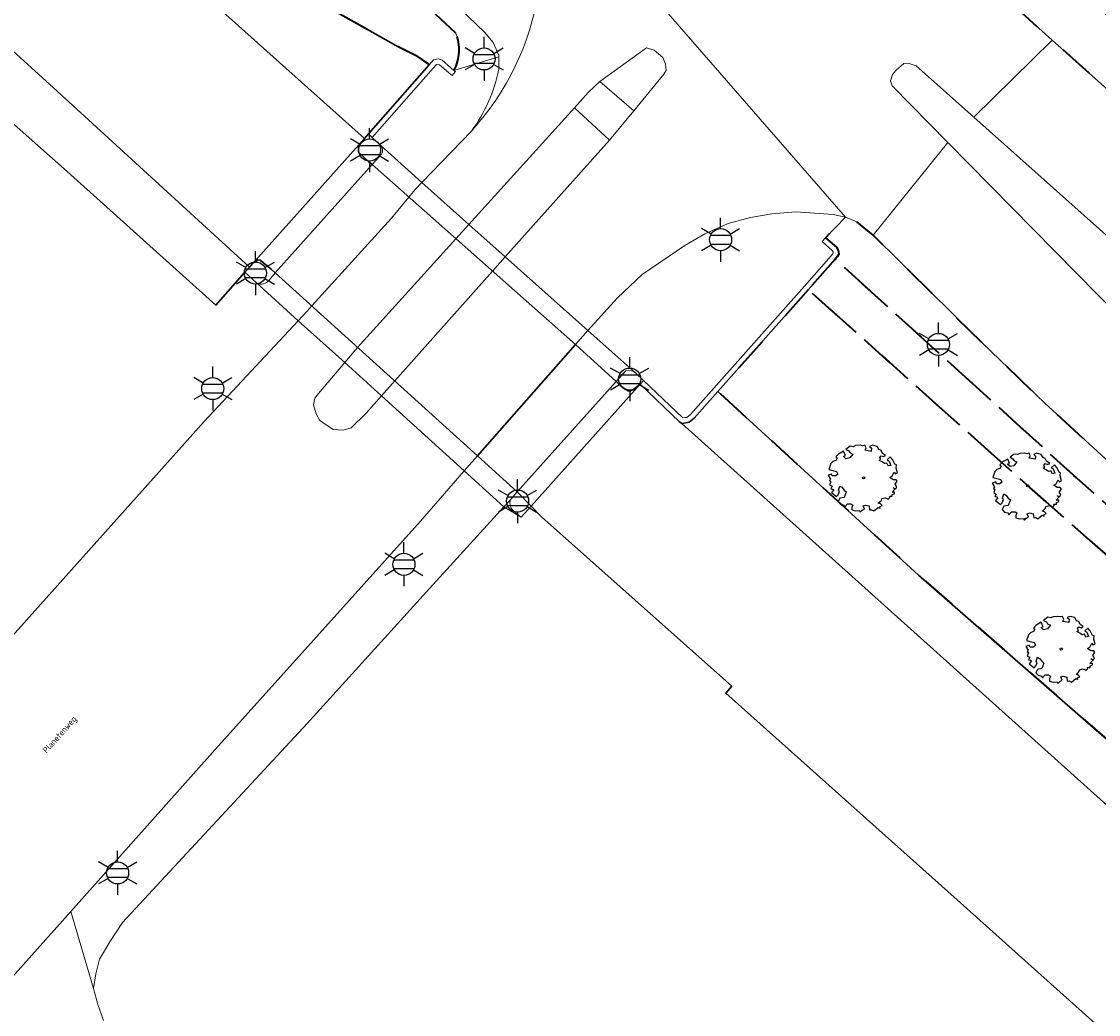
# Model space of a CAD drawing. Extents: x 105780 to 185197, y 477999 to 525027.
# Tile 200 of 256: x 108460 to 108521, y 479115 to 479172. Entities that reach past the tile are written whole.
import ezdxf
from ezdxf.enums import TextEntityAlignment as Align

# ---------------------------------------------------------------- set-up
doc = ezdxf.new("R2010")
doc.units = 0
doc.linetypes.add('XX-HIDDEN', pattern=[4, 2, -2])
for name, color, linetype, lineweight in [('B-GV-GR-BOOM-S', 252, 'Continuous', 25), ('B-GV-GR-MATERIAALGRENS-G', 252, 'XX-HIDDEN', 35), ('B-RO-IE-MEUBILAIR_WEGMEUBILAIR-S', 252, 'Continuous', 25), ('B-RO-IE-TERREINAFSCHEIDING_KUNSTMATIG_SCHUTTING-G', 252, 'IE-TERREINAFSCHEIDING-KUNSTMATIG-DICHT', 18), ('B-WE-GK-KADEMUUR-G', 252, 'Continuous', 18), ('B-WE-GW-WATERGANG_SLOOT_INSTEEK-G', 252, 'Continuous', 30), ('B1-WE-KW-KUNSTWERK_DEK-BRUG', 252, 'Continuous', 18), ('B1-WE-KW-KUNSTWERK_LANDHOOFD-GV', 252, 'Continuous', 18), ('B1-WE-OG-TERREIN_ERF-GV', 252, 'Continuous', 18), ('B1-WE-OG-TOPOGRAFIE-T18', 10, 'Continuous', 18), ('B1-WE-VH-VERHARDING_ASFALT-GV', 252, 'Continuous', 18), ('B1-WE-VH-VERHARDING_BETONSTRAATSTEEN-GV', 252, 'Continuous', 18), ('B1-WE-VH-VERHARDING_TEGEL-GV', 252, 'Continuous', 18)]:
    doc.layers.add(name, color=color, linetype=linetype, lineweight=lineweight)
doc.styles.add('NLCS-ISO', font='NLCS-ISO.ttf')
doc.styles.add('NLCS-ISO-M200-T18', font='NLCS-ISO.ttf', dxfattribs={"height": 0.36})
doc.linetypes.add('IE-TERREINAFSCHEIDING-KUNSTMATIG-DICHT', pattern='A,8,-1,[82,NLCS.SHX,S=0.75,R=90,X=0,Y=0],-1', length=10)

# ---------------------------------------------------------------- blocks, each defined once
blk = doc.blocks.new('B-SIE-WEG_LICHTMAST-SO')
at = {"ltscale": 0.1}
for p, q in [((0, 1.27), (0, 2.53)), ((-1.1, 0.63), (-2.19, 1.27)), ((1.1, 0.63), (2.19, 1.27)), ((-1.1, -0.63), (-2.19, -1.27)), ((1.1, -0.63), (2.19, -1.27)), ((0, -1.27), (0, -2.53))]:
    blk.add_line(p, q, dxfattribs=at)
at = {"flags": 128}
for points in [[(-1.16, 0.5), (1.16, 0.5)], [(-1.16, -0.5), (1.16, -0.5)]]:
    blk.add_lwpolyline(points, dxfattribs=at)
at = {"ltscale": 0.1}
blk.add_circle((0, 0), 1.27, dxfattribs=at)
at = {"style": 'NLCS-ISO'}
blk.add_attdef('TYPE', text='', height=1.8, dxfattribs=at).set_placement((0, 2.53), align=Align.BOTTOM_CENTER)
blk = doc.blocks.new('B-SGR-BOOM_06')
at = {"linetype": 'Continuous', "flags": 128}
blk.add_lwpolyline([(1.079, 1.408), (1.012, 1.576), (0.879, 1.626), (0.778, 1.81), (0.509, 1.877), (0.342, 1.81), (0.443, 1.709), (0.426, 1.525), (0.091, 1.592), (0.141, 1.726), (0.074, 1.877), (-0.06, 1.844), (-0.194, 1.877), (-0.462, 1.86), (-0.596, 1.793), (-0.781, 1.826), (-1.016, 1.642), (-0.848, 1.559), (-0.798, 1.458), (-0.63, 1.374), (-0.798, 1.156), (-1.015, 1.106), (-1.166, 1.24), (-1.048, 1.287), (-1.149, 1.542), (-1.451, 1.374), (-1.602, 1.206), (-1.518, 1.139), (-1.602, 1.005), (-1.77, 0.938), (-1.887, 0.821), (-2.004, 0.486), (-1.552, 0.368), (-1.485, 0.218), (-1.602, 0.117), (-1.803, 0.117), (-1.841, 0.222), (-2.037, 0.151), (-1.903, -0.067), (-1.97, -0.151), (-1.887, -0.218), (-1.954, -0.402), (-1.813, -0.473), (-1.887, -0.62), (-1.77, -0.637), (-1.717, -0.683), (-1.848, -0.843), (-1.568, -1.073), (-1.467, -0.972), (-1.384, -0.788), (-1.451, -0.704), (-1.367, -0.47), (-1.25, -0.537), (-1.115, -0.704), (-0.998, -0.804), (-1.115, -1.123), (-1.367, -1.173), (-1.467, -1.358), (-1.333, -1.508), (-1.133, -1.559), (-1.108, -1.609), (-1.082, -1.659), (-0.931, -1.491), (-0.73, -1.491), (-0.63, -1.559), (-0.68, -1.709), (-0.68, -1.844), (-0.462, -1.894), (-0.244, -1.877), (-0.194, -1.978), (-0.093, -1.86), (0.041, -1.793), (-0.024, -1.603), (0.108, -1.559), (0.309, -1.609), (0.342, -1.844), (0.46, -1.826), (0.577, -1.894), (0.828, -1.693), (0.946, -1.742), (0.929, -1.659), (1.063, -1.592), (0.963, -1.491), (0.845, -1.458), (1.03, -1.29), (1.046, -1.19), (1.264, -1.139), (1.415, -1.223), (1.515, -1.123), (1.508, -1.053), (1.649, -1.053), (1.649, -0.955), (1.784, -0.905), (1.784, -0.821), (1.633, -0.821), (1.817, -0.636), (1.7, -0.57), (1.851, -0.62), (1.901, -0.503), (1.817, -0.368), (1.934, -0.184), (1.867, -0.101), (1.7, -0.101), (1.499, 0.034), (1.633, 0.117), (1.75, 0.335), (1.817, 0.235), (1.951, 0.285), (1.867, 0.57), (1.884, 0.755), (1.8, 0.788), (1.666, 1.056), (1.531, 1.205), (1.35, 1.042), (1.465, 0.972), (1.566, 0.721), (1.415, 0.687), (1.331, 0.854), (1.197, 0.822), (1.063, 0.922), (0.895, 1.006), (0.979, 1.073), (0.929, 1.173), (1.012, 1.274), (1.146, 1.223), (1.264, 1.291)], close=True, dxfattribs=at)
blk.add_circle((0, 0), 0.06)
at = {"style": 'NLCS-ISO'}
blk.add_attdef('SOORT', text='', height=0.3, dxfattribs=at).set_placement((0, -0.36), align=Align.TOP_CENTER)

msp = doc.modelspace()

# ---------------------------------------------------------------- linework, layer by layer
at = {"layer": 'B-GV-GR-MATERIAALGRENS-G', "flags": 128}
for points in [[(108405.432, 479243.05), (108404.374, 479244.932), (108403.005, 479247.365), (108399.959, 479244.264), (108400.117, 479240.591), (108424.446, 479219.009), (108432.358, 479211.991), (108461.717, 479185.371), (108471.664, 479176.805), (108474.009, 479175.1), (108477.659, 479172.947), (108481.047, 479171.045), (108482.17, 479170.485), (108482.967, 479169.934), (108483.205, 479170.205), (108483.471, 479170.276), (108483.702, 479170.2), (108484.38, 479169.602)], [(108484.489, 479171.741), (108478.615, 479177.224)]]:
    msp.add_lwpolyline(points, dxfattribs=at)
for points in [[(108517.925, 479176.419), (108515.819, 479173.995), (108517.214, 479172.734), (108518.766, 479171.35), (108536.602, 479155.434), (108553.167, 479140.779), (108578.978, 479117.633), (108580.143, 479116.767), (108581.468, 479115.71), (108582.569, 479115.61), (108583.544, 479115.436), (108584.833, 479115.54), (108585.23, 479115.61)], [(108504.749, 479156.995), (108499.551, 479151.14), (108511.091, 479140.584), (108523.703, 479129.58), (108536.573, 479118.18), (108561.351, 479095.557), (108564.926, 479093.119), (108568.91, 479091.155), (108570.8, 479089.576), (108572.993, 479087.391), (108578.014, 479081.873), (108580.194, 479078.386), (108582.702, 479075.244), (108584.594, 479072.348), (108586.684, 479068.625), (108592.072, 479057.162), (108598.173, 479044.709), (108609.397, 479019.793), (108614.699, 479008.562), (108615.674, 479008.103), (108616.039, 479007.931), (108618.265, 479008.853), (108616.46, 479013.136), (108614.37, 479017.717), (108598.381, 479053.528), (108593.55, 479064.281), (108591.067, 479069.629), (108588.817, 479074.091), (108586.616, 479078.082), (108585.146, 479080.641), (108583.319, 479083.48), (108582.095, 479085.596), (108579.121, 479090.114), (108576.185, 479094.312), (108573.921, 479097.273), (108570.393, 479101.612), (108568.488, 479103.833), (108563.913, 479108.679), (108561.317, 479111.355), (108559.191, 479113.453), (108553.884, 479118.476), (108545.18, 479126.241), (108533.127, 479137.132), (108523.455, 479145.792), (108518.341, 479150.476), (108514.739, 479153.938), (108508.475, 479160.132), (108507.546, 479160.908), (108506.899, 479161.166), (108505.743, 479159.987), (108506.365, 479159.445), (108506.469, 479159.269), (108506.501, 479159.041), (108506.421, 479158.882), (108506.301, 479158.745), (108520.024, 479146.317), (108533.462, 479134.286), (108535.098, 479132.794), (108556.167, 479113.582), (108560.209, 479109.507), (108562.701, 479106.468), (108564.425, 479103.603), (108556.214, 479111.005), (108539.068, 479126.594), (108533.729, 479131.3), (108517.487, 479145.616)], [(108506.301, 479158.745), (108504.749, 479156.995), (108517.487, 479145.616), (108533.729, 479131.3), (108539.068, 479126.594), (108556.214, 479111.005), (108564.425, 479103.603), (108562.701, 479106.468), (108560.209, 479109.507), (108556.167, 479113.582), (108535.098, 479132.794), (108533.462, 479134.286), (108520.024, 479146.317)]]:
    msp.add_lwpolyline(points, close=True, dxfattribs=at)
msp.add_lwpolyline([(108484.38, 479169.602, 0.231411), (108484.489, 479171.741)], format="xyb", dxfattribs=at)
at = {"layer": 'B-RO-IE-TERREINAFSCHEIDING_KUNSTMATIG_SCHUTTING-G', "flags": 128}
for points in [[(108480.18, 479165.278), (108479.683, 479165.747), (108479.465, 479165.953), (108479.235, 479165.692), (108478.889, 479165.245), (108478.902, 479164.909), (108479.475, 479164.369), (108479.681, 479164.186), (108480.069, 479164.616), (108480.215, 479164.783)], [(108473.881, 479158.175), (108473.236, 479158.693), (108473.105, 479158.714), (108472.818, 479158.513), (108472.621, 479158.292), (108472.361, 479158), (108472.584, 479157.799), (108473.004, 479157.418)], [(108473.684, 479157.47), (108473.773, 479157.56), (108474.114, 479157.964), (108473.881, 479158.175)], [(108494.257, 479152.334), (108493.707, 479151.719), (108493.938, 479151.492), (108494.164, 479151.325), (108494.405, 479151.174), (108494.527, 479151.182), (108494.705, 479151.256), (108494.907, 479151.424), (108495.081, 479151.559), (108495.288, 479151.776)], [(108495.288, 479151.776), (108494.832, 479152.206)], [(108487.815, 479144.277), (108488.241, 479143.91), (108488.822, 479144.554), (108488.021, 479145.37), (108487.684, 479144.994), (108487.638, 479144.919)]]:
    msp.add_lwpolyline(points, dxfattribs=at)
for points in [[(108480.215, 479164.783, 0.333327), (108480.18, 479165.278)], [(108473.004, 479157.418, 0.354686), (108473.684, 479157.47)], [(108494.832, 479152.206, 0.246055), (108494.257, 479152.334)], [(108487.638, 479144.919, 0.320702), (108487.815, 479144.277)]]:
    msp.add_lwpolyline(points, format="xyb", dxfattribs=at)
at = {"layer": 'B-WE-GK-KADEMUUR-G', "flags": 128}
for points in [[(108483.192, 479169.736), (108483.37, 479169.939), (108483.462, 479169.963), (108483.55, 479169.934), (108484.196, 479169.364), (108484.285, 479169.305), (108484.476, 479169.537), (108484.38, 479169.602), (108483.702, 479170.2), (108483.471, 479170.276), (108483.205, 479170.205), (108482.967, 479169.934), (108479.465, 479165.953), (108479.683, 479165.747)], [(108499.551, 479151.14), (108504.749, 479156.995), (108506.301, 479158.745), (108506.421, 479158.882), (108506.501, 479159.041), (108506.469, 479159.269), (108506.365, 479159.445), (108505.743, 479159.987), (108505.546, 479159.761), (108506.131, 479159.251), (108506.18, 479159.168), (108506.191, 479159.092), (108506.17, 479159.051), (108506.076, 479158.943), (108504.525, 479157.194), (108499.327, 479151.339), (108497.984, 479149.826), (108497.777, 479149.658), (108497.663, 479149.641), (108497.547, 479149.625), (108497.537, 479149.631), (108495.288, 479151.776), (108495.081, 479151.559), (108497.35, 479149.395), (108497.478, 479149.312), (108497.706, 479149.344), (108497.903, 479149.374), (108498.192, 479149.609)]]:
    msp.add_lwpolyline(points, close=True, dxfattribs=at)
at = {"layer": 'B-WE-GW-WATERGANG_SLOOT_INSTEEK-G', "flags": 128}
for points in [[(108432.358, 479211.991), (108424.446, 479219.009), (108400.117, 479240.591), (108399.959, 479244.264), (108399.703, 479244.024), (108395.775, 479240.344), (108479.235, 479165.692), (108479.465, 479165.953), (108482.967, 479169.934), (108482.17, 479170.485), (108481.047, 479171.045), (108477.659, 479172.947), (108474.009, 479175.1), (108471.664, 479176.805), (108461.717, 479185.371)], [(108457.522, 479172.08), (108441.524, 479186.586), (108439.221, 479184.067), (108455.361, 479169.794), (108462.146, 479163.793), (108470.685, 479156.116), (108472.361, 479158), (108472.621, 479158.292), (108461.569, 479168.41)]]:
    msp.add_lwpolyline(points, close=True, dxfattribs=at)
for points in [[(108457.522, 479172.08), (108461.569, 479168.41), (108472.621, 479158.292), (108472.818, 479158.513), (108473.105, 479158.714), (108473.236, 479158.693), (108473.881, 479158.175), (108474.114, 479157.964), (108485.735, 479147.44), (108491.365, 479153.851), (108479.681, 479164.186), (108479.475, 479164.369), (108478.902, 479164.909), (108478.889, 479165.245), (108479.235, 479165.692), (108395.775, 479240.344)], [(108569.283, 479084.919), (108523.801, 479125.667), (108497.478, 479149.312), (108497.35, 479149.395), (108495.081, 479151.559), (108494.907, 479151.424), (108494.705, 479151.256), (108494.527, 479151.182), (108494.405, 479151.174), (108494.164, 479151.325), (108493.938, 479151.492), (108493.707, 479151.719), (108491.365, 479153.851), (108485.735, 479147.44), (108488.021, 479145.37), (108488.822, 479144.554), (108489.423, 479143.942), (108500.352, 479134.194), (108500.01, 479133.798), (108513.308, 479121.92), (108517.4, 479118.26), (108539.88, 479098.12)], [(108561.351, 479095.557), (108536.573, 479118.18), (108523.703, 479129.58), (108511.091, 479140.584), (108499.551, 479151.14), (108498.192, 479149.609), (108497.903, 479149.374), (108497.706, 479149.344), (108497.478, 479149.312), (108523.801, 479125.667), (108569.283, 479084.919)]]:
    msp.add_lwpolyline(points, dxfattribs=at)
at = {"layer": 'B1-WE-KW-KUNSTWERK_DEK-BRUG', "flags": 128}
msp.add_lwpolyline([(108472.361, 479158), (108472.584, 479157.799), (108473.004, 479157.418), (108475.436, 479155.215), (108478.101, 479152.802), (108480.213, 479150.89), (108484.978, 479146.574), (108487.251, 479144.516), (108488.241, 479143.91), (108488.822, 479144.554), (108495.081, 479151.559), (108495.288, 479151.776), (108494.832, 479152.206), (108492.075, 479154.647), (108487.336, 479158.883), (108485.244, 479160.753), (108482.541, 479163.169), (108480.18, 479165.278), (108479.683, 479165.747), (108479.465, 479165.953), (108479.235, 479165.692), (108472.621, 479158.292)], close=True, dxfattribs=at)
at = {"layer": 'B1-WE-KW-KUNSTWERK_LANDHOOFD-GV', "flags": 128}
for points in [[(108485.244, 479160.753), (108482.541, 479163.169), (108480.18, 479165.278), (108479.683, 479165.747), (108479.465, 479165.953), (108479.235, 479165.692), (108478.889, 479165.245), (108478.902, 479164.909), (108479.475, 479164.369), (108479.681, 479164.186), (108491.365, 479153.851), (108493.707, 479151.719), (108493.938, 479151.492), (108494.164, 479151.325), (108494.405, 479151.174), (108494.527, 479151.182), (108494.705, 479151.256), (108494.907, 479151.424), (108495.081, 479151.559), (108495.288, 479151.776), (108494.832, 479152.206), (108492.075, 479154.647), (108487.336, 479158.883)], [(108473.881, 479158.175), (108473.236, 479158.693), (108473.105, 479158.714), (108472.818, 479158.513), (108472.621, 479158.292), (108472.361, 479158), (108472.584, 479157.799), (108473.004, 479157.418), (108475.436, 479155.215), (108478.101, 479152.802), (108480.213, 479150.89), (108484.978, 479146.574), (108487.251, 479144.516), (108488.241, 479143.91), (108488.822, 479144.554), (108488.021, 479145.37), (108485.735, 479147.44), (108474.114, 479157.964)]]:
    msp.add_lwpolyline(points, close=True, dxfattribs=at)
at = {"layer": 'B1-WE-OG-TERREIN_ERF-GV', "flags": 128}
for points in [[(108434.033, 479110.605), (108443.543, 479119.393), (108447.037, 479123.55), (108459.155, 479137.269), (108470.015, 479149.419), (108475.436, 479155.215), (108473.004, 479157.418), (108472.584, 479157.799), (108472.361, 479158), (108470.685, 479156.116), (108462.146, 479163.793), (108455.361, 479169.794), (108439.221, 479184.067), (108441.524, 479186.586), (108442.209, 479187.334), (108423.506, 479204.232), (108422.657, 479203.317), (108410.801, 479213.906), (108408.66, 479215.836), (108406.145, 479213.038), (108403.456, 479210.045), (108379.977, 479208.794)], [(108539.88, 479098.12), (108517.4, 479118.26), (108513.308, 479121.92), (108500.01, 479133.798), (108500.352, 479134.194), (108489.423, 479143.942), (108488.822, 479144.554), (108488.241, 479143.91), (108487.251, 479144.516), (108482.62, 479139.409), (108475.937, 479132.053), (108465.323, 479120.618), (108464.591, 479119.509), (108464.005, 479118.502), (108463.79, 479117.66), (108463.666, 479116.824), (108463.917, 479115.893), (108464.243, 479114.982)], [(108464.243, 479114.982), (108463.917, 479115.893), (108463.666, 479116.824), (108462.353, 479121.246), (108452.743, 479110.49)]]:
    msp.add_lwpolyline(points, dxfattribs=at)
at = {"layer": 'B1-WE-VH-VERHARDING_ASFALT-GV', "flags": 128}
for points in [[(108496.455, 479169.398), (108494.731, 479167.277), (108493.321, 479165.599), (108487.336, 479158.883), (108492.075, 479154.647), (108493.79, 479156.534), (108495.209, 479157.876), (108497.647, 479159.537), (108498.807, 479160.218), (108500.143, 479160.804), (108501.435, 479161.142), (108502.659, 479161.368), (108504.03, 479161.466), (108506.185, 479161.315), (108506.899, 479161.166), (108488.446, 479182.375)], [(108488.446, 479182.375), (108506.899, 479161.166), (108507.546, 479160.908), (108508.475, 479160.132), (108512.78, 479165.46), (108509.571, 479168.724), (108509.474, 479169.008), (108509.586, 479169.368), (108509.798, 479169.613), (108510.245, 479169.998), (108510.489, 479170.015), (108510.959, 479169.865), (108514.263, 479166.917), (108518.766, 479171.35), (108517.214, 479172.734)], [(108536.602, 479155.434), (108518.766, 479171.35), (108514.263, 479166.917), (108521.485, 479160.474)], [(108485.391, 479166.12), (108482.541, 479163.169), (108485.244, 479160.753), (108491.312, 479167.456), (108492.121, 479168.349), (108492.763, 479168.962), (108495.443, 479170.898), (108495.888, 479170.76), (108496.39, 479170.339), (108496.55, 479169.968), (108496.58, 479169.618), (108496.455, 479169.398)], [(108522.605, 479155.469), (108512.78, 479165.46), (108508.475, 479160.132), (108514.739, 479153.938), (108518.341, 479150.476), (108523.455, 479145.792)], [(108452.743, 479110.49), (108462.353, 479121.246), (108470.499, 479130.391), (108482.465, 479143.685), (108484.978, 479146.574), (108480.213, 479150.89), (108479.337, 479149.907), (108478.48, 479149.063), (108478.011, 479148.926), (108477.447, 479148.957), (108476.68, 479149.484), (108476.47, 479149.866), (108476.314, 479150.382), (108476.393, 479150.758), (108476.594, 479151.032), (108478.101, 479152.802), (108475.436, 479155.215), (108470.015, 479149.419), (108459.155, 479137.269), (108447.037, 479123.55), (108443.543, 479119.393), (108440.328, 479115.599), (108437.922, 479112.353)]]:
    msp.add_lwpolyline(points, dxfattribs=at)
at = {"layer": 'B1-WE-VH-VERHARDING_ASFALT-GV'}
msp.add_lwpolyline([(108489.249, 479174.12, -0.145232), (108485.391, 479166.12)], format="xyb", dxfattribs=at)
at = {"layer": 'B1-WE-VH-VERHARDING_ASFALT-GV', "flags": 128}
for points in [[(108485.244, 479160.753), (108482.541, 479163.169), (108482.144, 479162.757), (108481.787, 479162.324), (108480.786, 479161.112), (108476.217, 479156.06), (108475.942, 479155.756), (108475.436, 479155.215), (108478.101, 479152.802), (108478.846, 479153.679), (108484.496, 479159.927)], [(108491.365, 479153.851), (108492.075, 479154.647), (108487.336, 479158.883), (108486.605, 479158.062), (108480.978, 479151.748), (108480.213, 479150.89), (108484.978, 479146.574), (108485.735, 479147.44)]]:
    msp.add_lwpolyline(points, close=True, dxfattribs=at)
at = {"layer": 'B1-WE-VH-VERHARDING_BETONSTRAATSTEEN-GV', "flags": 128}
for points in [[(108496.455, 479169.398), (108496.58, 479169.618), (108496.55, 479169.968), (108496.39, 479170.339), (108495.888, 479170.76), (108495.443, 479170.898), (108492.763, 479168.962), (108494.731, 479167.277)], [(108514.263, 479166.917), (108510.959, 479169.865), (108510.489, 479170.015), (108510.245, 479169.998), (108509.798, 479169.613), (108509.586, 479169.368), (108509.474, 479169.008), (108509.571, 479168.724), (108512.78, 479165.46), (108522.605, 479155.469), (108528.966, 479152.619), (108529.467, 479152.67), (108529.663, 479152.929), (108529.711, 479153.117), (108529.555, 479153.366), (108527.173, 479155.399), (108521.485, 479160.474)], [(108493.321, 479165.599), (108491.312, 479167.456), (108485.244, 479160.753), (108487.336, 479158.883)], [(108487.336, 479158.883), (108485.244, 479160.753), (108484.496, 479159.927), (108478.846, 479153.679), (108478.101, 479152.802), (108480.213, 479150.89), (108480.978, 479151.748), (108486.605, 479158.062)], [(108480.213, 479150.89), (108478.101, 479152.802), (108476.594, 479151.032), (108476.393, 479150.758), (108476.314, 479150.382), (108476.47, 479149.866), (108476.68, 479149.484), (108477.447, 479148.957), (108478.011, 479148.926), (108478.48, 479149.063), (108479.337, 479149.907)]]:
    msp.add_lwpolyline(points, close=True, dxfattribs=at)
at = {"layer": 'B1-WE-VH-VERHARDING_TEGEL-GV', "flags": 128}
for points in [[(108476.017, 479189.474), (108476.725, 479187.266), (108477.578, 479184.558), (108478.096, 479183.125), (108478.184, 479179.651), (108479.005, 479178.66), (108486.129, 479171.803), (108486.636, 479171.216), (108486.965, 479170.473), (108486.964, 479170.394), (108486.959, 479169.675)], [(108484.38, 479169.602), (108486.964, 479170.394), (108486.965, 479170.473), (108486.636, 479171.216), (108486.129, 479171.803), (108479.005, 479178.66)], [(108478.615, 479177.224), (108484.489, 479171.741)], [(108486.959, 479169.675), (108486.964, 479170.394), (108484.38, 479169.602), (108484.476, 479169.537), (108484.285, 479169.305), (108484.196, 479169.364), (108483.55, 479169.934), (108483.462, 479169.963), (108483.37, 479169.939), (108483.192, 479169.736), (108479.683, 479165.747), (108480.18, 479165.278), (108482.541, 479163.169), (108485.391, 479166.12)], [(108482.144, 479162.757), (108482.541, 479163.169), (108480.18, 479165.278)], [(108480.215, 479164.783), (108480.069, 479164.616), (108479.681, 479164.186), (108474.114, 479157.964), (108473.773, 479157.56), (108473.684, 479157.47)], [(108473.004, 479157.418), (108475.436, 479155.215), (108475.942, 479155.756), (108476.217, 479156.06), (108480.786, 479161.112), (108481.787, 479162.324), (108482.144, 479162.757)], [(108494.832, 479152.206), (108492.075, 479154.647), (108491.365, 479153.851), (108485.735, 479147.44), (108484.978, 479146.574), (108487.251, 479144.516), (108487.638, 479144.919), (108487.684, 479144.994), (108488.021, 479145.37), (108493.707, 479151.719)], [(108493.707, 479151.719), (108494.065, 479152.139), (108494.257, 479152.334)]]:
    msp.add_lwpolyline(points, dxfattribs=at)
at = {"layer": 'B1-WE-VH-VERHARDING_TEGEL-GV'}
for points in [[(108485.391, 479166.12, 0.145232), (108489.249, 479174.12)], [(108484.489, 479171.741, -0.231411), (108484.38, 479169.602)], [(108486.959, 479169.675, -0.109652), (108485.391, 479166.12)], [(108485.391, 479166.12, 0.109652), (108486.959, 479169.675)], [(108480.18, 479165.278, -0.333327), (108480.215, 479164.783)], [(108473.684, 479157.47, -0.354686), (108473.004, 479157.418)], [(108494.257, 479152.334, -0.246055), (108494.832, 479152.206)]]:
    msp.add_lwpolyline(points, format="xyb", dxfattribs=at)
at = {"layer": 'B1-WE-VH-VERHARDING_TEGEL-GV', "flags": 128}
for points in [[(108492.763, 479168.962), (108492.121, 479168.349), (108491.312, 479167.456), (108493.321, 479165.599), (108494.731, 479167.277)], [(108505.743, 479159.987), (108506.899, 479161.166), (108506.185, 479161.315), (108504.03, 479161.466), (108502.659, 479161.368), (108501.435, 479161.142), (108500.143, 479160.804), (108498.807, 479160.218), (108497.647, 479159.537), (108495.209, 479157.876), (108493.79, 479156.534), (108492.075, 479154.647), (108494.832, 479152.206), (108495.288, 479151.776), (108497.537, 479149.631), (108497.547, 479149.625), (108497.663, 479149.641), (108497.777, 479149.658), (108497.984, 479149.826), (108499.327, 479151.339), (108504.525, 479157.194), (108506.076, 479158.943), (108506.17, 479159.051), (108506.191, 479159.092), (108506.18, 479159.168), (108506.131, 479159.251), (108505.546, 479159.761)], [(108487.251, 479144.516), (108484.978, 479146.574), (108482.465, 479143.685), (108470.499, 479130.391), (108462.353, 479121.246), (108463.666, 479116.824), (108463.79, 479117.66), (108464.005, 479118.502), (108464.591, 479119.509), (108465.323, 479120.618), (108475.937, 479132.053), (108482.62, 479139.409)]]:
    msp.add_lwpolyline(points, close=True, dxfattribs=at)

# ---------------------------------------------------------------- block references
at = {"layer": 'B-GV-GR-BOOM-S', "linetype": 'Continuous', "lineweight": 0}
for p in [(108507.933, 479146.175), (108517.366, 479145.721), (108519.297, 479136.336)]:
    msp.add_blockref('B-SGR-BOOM_06', p, dxfattribs=at)
at = {"layer": 'B-RO-IE-MEUBILAIR_WEGMEUBILAIR-S', "xscale": 0.5, "yscale": 0.5, "zscale": 0.5}
for p in [(108486.118, 479170.266), (108479.533, 479165.028), (108499.711, 479159.873), (108472.969, 479157.954), (108512.234, 479153.85), (108494.484, 479151.859), (108470.515, 479151.312), (108488.038, 479144.842), (108481.504, 479141.208), (108465.048, 479123.467)]:
    msp.add_blockref('B-SIE-WEG_LICHTMAST-SO', p, dxfattribs=at)

# ---------------------------------------------------------------- texts
at = {"layer": 'B1-WE-OG-TOPOGRAFIE-T18', "style": 'NLCS-ISO-M200-T18'}
msp.add_text('Planetenweg', height=0.36, rotation=48.5, dxfattribs=at).set_placement((108461.75, 479131.39), align=Align.MIDDLE)

doc.saveas('drawing.dxf')
